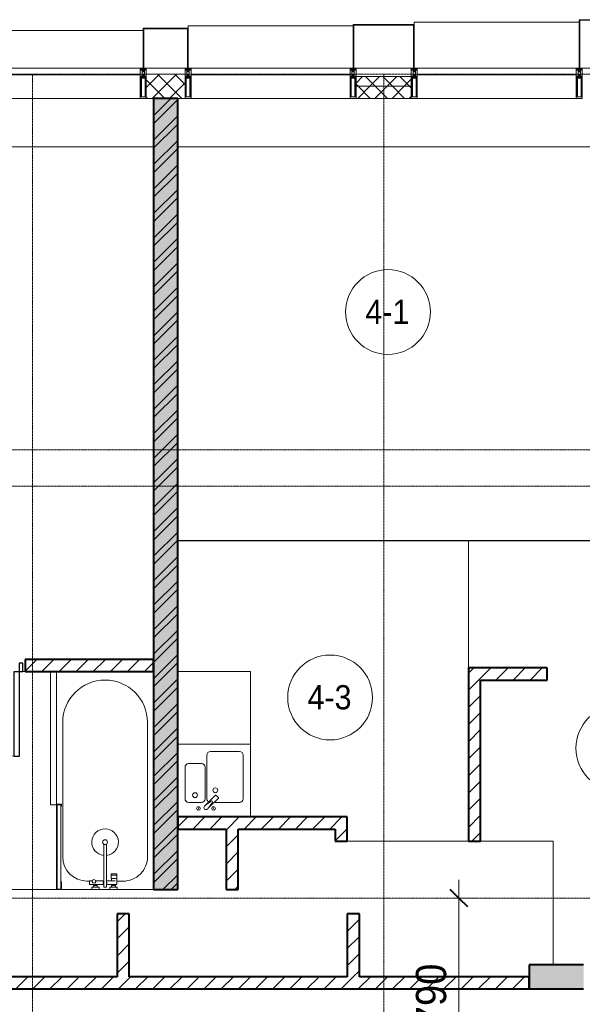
# Model space of a CAD drawing. Header units: millimetres. Extents: x 104173 to 188470, y 7718 to 222239.
# Tile 35 of 50: x 119345 to 123990, y 25423 to 33550. Entities that reach past the tile are written whole.
import ezdxf

# ---------------------------------------------------------------- set-up
doc = ezdxf.new("R2010")
doc.units = ezdxf.units.MM
doc.linetypes.add('ADSK_Линия сетки', pattern=[25, 20, -2.5, 0, -2.5])
doc.linetypes.add('Линия сетки', pattern=[25, 20, -2.5, 0, -2.5])
for name, color, linetype, lineweight in [('Двери', 7, 'Continuous', 18), ('Импосты витража', 7, 'Continuous', 18), ('Колонны', 7, 'Continuous', 18), ('Марки помещений', 7, 'Continuous', 20), ('Мебель', 7, 'Continuous', 18), ('Оси', 7, 'Continuous', 9), ('Панели витража', 7, 'Continuous', 18), ('Перекрытия', 7, 'Continuous', 18), ('Размеры', 7, 'Continuous', 9), ('Размеры-100', 7, 'Continuous', 9), ('Сантехнические приборы', 7, 'Continuous', 18), ('Стены', 7, 'Continuous', 18), ('Стены разрез', 7, 'Continuous', 40), ('Стены штриховка', 7, 'Continuous', 40), ('Элементы узлов', 7, 'Continuous', 18)]:
    doc.layers.add(name, color=color, linetype=linetype, lineweight=lineweight)
doc.styles.add('Arial_2', font='arial.ttf', dxfattribs={"width": 0.9, "height": 200})
doc.styles.add('Arial_3', font='arial.ttf', dxfattribs={"width": 0.9, "height": 250})
doc.dimstyles.new('Основной_2_5_мм', dxfattribs={"dimscale": 304.8, "dimtxt": 255.06485, "dimasz": 0.463911, "dimexe": 0.492126, "dimexo": 0.492126, "dimgap": 0.098425, "dimtad": 1, "dimdec": 0, "dimdsep": 46, "dimtxsty": 'Arial_3', "dimblk1": 'OBLIQUE', "dimblk2": 'OBLIQUE', "dimsah": 1, "dimcen": 0.09, "dimdle": 0.492126, "dimazin": 2, "dimtfac": 1, "dimtdec": 4, "dimtix": 1, "dimtmove": 0, "dimatfit": 3, "dimfxl": 1, "dimtvp": 1, "dimtolj": 1, "dimtzin": 0, "dimlwd": 20, "dimlwe": 20, "dimarcsym": 2})
pattern_1 = [(45, (0, 0), (-70.71068, 70.71068), [])]
pattern_2 = [(45, (0, 0), (-70.71068, 70.71068), []), (135, (0, 0), (-70.71068, -70.71068), [])]

# ---------------------------------------------------------------- blocks, each defined once
blk = doc.blocks.new('MR_Мойка - Кухонная мойка-V15-МКСС_К4_L22_74_700_')
at = {"layer": 'Сантехнические приборы', "color": 253, "true_color": 0xaaaaaa}
for p, q in [((-300, 550), (300, 550)), ((-30, 490), (210, 490)), ((300, 550), (300, -50)), ((-60, 100), (-60, 460)), ((240, 460), (240, 100)), ((-240, 100), (-240, 360)), ((-210, 390), (-104, 390)), ((-74, 360), (-74, 100)), ((-69.8, 48.2), (11.4, 129.4)), ((35.5, 105.4), (-45.7, 24.2)), ((15.7, 129.4), (35.5, 109.6)), ((-104, 70), (-210, 70)), ((-136.7, 6.7), (-122.6, 33.3)), ((-79, 39), (-69.8, 48.2)), ((-45.7, 24.2), (-55, 14.9)), ((2.7, 6.7), (-11.4, 33.3)), ((210, 70), (0.1, 70))]:
    blk.add_line(p, q, dxfattribs=at)
for centre, radius, start, end in [((-30, 460), 30, 90, 180), ((210, 460), 30, 0, 90), ((-210, 360), 30, 90, 180), ((-104, 360), 30, 0, 90), ((10, 170), 20, 0, 180), ((10, 170), 20, 180, 0), ((-210, 100), 30, 180, 270), ((-157, 130), 20, 0, 180), ((-157, 130), 20, 180, 0), ((-104, 100), 30, 270, 0), ((-30, 100), 30, 180, 241.44894), ((-21.7, 72.3), 9.19, 315, 135), ((13.5, 127.3), 3, 45, 135), ((13.5, 127.3), 3, 45, 135), ((33.3, 107.5), 3, 315, 45), ((33.3, 107.5), 3, 315, 45), ((210, 100), 30, 270, 0), ((-129.7, 20), 15, 0, 180), ((-129.7, 20), 15, 180, 0), ((-67, 26.9), 17, 135, 315), ((-171.5, 230.2), 208.5, 299.18231, 313.4054), ((136.3, -77.5), 208.5, 136.5946, 150.81769), ((-4.3, 20), 15, 0, 180), ((-4.3, 20), 15, 180, 0)]:
    blk.add_arc(centre, radius, start, end, dxfattribs=at)
blk = doc.blocks.new('MR_Зона обслуживания - MR_Зона обслуживания-V16-МКСС_К4_L22_74_700_')
at = {"layer": 'Мебель', "lineweight": 9}
for p, q in [((300, 600), (-300, 600)), ((300, 0), (300, 600)), ((-300, 0), (300, 0))]:
    blk.add_line(p, q, dxfattribs=at)
blk = doc.blocks.new('MR_Ванна - Санузел с ванной_1800x800-2515850-МКСС_К4_L22_74_700_')
at = {"layer": 'Сантехнические приборы', "color": 253, "true_color": 0xaaaaaa}
for p, q in [((900, -300.2), (900, 0)), ((-480, -50), (630, -50)), ((780, -301.9), (770.9, -301.9)), ((770.9, -301.9), (770.9, -348.9)), ((807.5, -301.9), (780, -301.9)), ((780, -301.9), (780, -348.9)), ((780, -348.9), (780, -301.9)), ((807.5, -348.9), (807.5, -301.9)), ((858, -303.8), (807.5, -303.8)), ((807.5, -303.8), (807.5, -346.6)), ((826.3, -316.7), (826.3, -388.7)), ((830, -250), (830, -303.8)), ((858, -316.7), (858, -303.8)), ((858, -388.7), (858, -316.7)), ((866, -316.7), (858, -316.7)), ((858, -316.7), (858, -343.6)), ((880, -314), (866, -314)), ((866, -314), (866, -346)), ((866, -343.6), (866, -316.7)), ((900, -300.2), (880, -300.2)), ((880, -300.2), (880, -360)), ((880, -346), (880, -314)), ((900, -360), (900, -300.2)), ((880, -388.7), (524.9, -388.7)), ((770.9, -348.9), (780, -348.9)), ((780, -348.9), (807.5, -348.9)), ((807.5, -346.6), (826.3, -346.6)), ((858, -343.6), (866, -343.6)), ((866, -346), (880, -346)), ((880, -360), (900, -360)), ((880, -411.3), (880, -388.7)), ((900, -450), (900, -360)), ((524.9, -411.3), (880, -411.3)), ((826.3, -411.3), (826.3, -478.7)), ((858, -529.1), (858, -411.3)), ((858, -466.4), (858, -493.3)), ((866, -466.4), (858, -466.4)), ((866, -464), (866, -496)), ((880, -464), (866, -464)), ((866, -493.3), (866, -466.4)), ((880, -450), (880, -509.8)), ((900, -450), (880, -450)), ((880, -496), (880, -464)), ((900, -509.8), (900, -450)), ((826.3, -505.7), (826.3, -529.1)), ((826.3, -529.1), (858, -529.1)), ((830, -529.1), (830, -550)), ((858, -493.3), (866, -493.3)), ((866, -496), (880, -496)), ((880, -509.8), (900, -509.8)), ((900, -760), (900, -509.8)), ((630, -750), (-480, -750)), ((195, -760), (195, -800.1)), ((210, -760), (195, -760)), ((195, -800.1), (210, -800.1)), ((200, -795.1), (200, -765)), ((200, -765), (210, -765)), ((895, -765), (200, -765)), ((200, -765), (200, -795.1)), ((210, -795.1), (200, -795.1)), ((200, -795.1), (895, -795.1)), ((210, -765), (210, -760)), ((210, -800.1), (210, -795.1)), ((210, -800), (885, -800)), ((900, -760), (835, -760)), ((835, -760), (835, -765)), ((835, -765), (895, -765)), ((895, -795.1), (885, -795.1)), ((885, -795.1), (885, -800)), ((885, -800), (900, -800)), ((895, -765), (895, -795.1)), ((895, -795.1), (895, -765)), ((900, -800), (900, -760))]:
    blk.add_line(p, q, dxfattribs=at)
for centre, radius, start, end in [((-480, -400), 350, 90, 270), ((630, -250), 200, 360, 90), ((508.5, -400), 110, 5.91598, 354.08402), ((508.5, -400), 20, 90, 270), ((508.5, -400), 20, 270, 90), ((508.5, -400), 20, 325.4667, 34.5333), ((843.9, -400), 15.5, 47.00933, 132.99067), ((832.8, -492.2), 15, 90, 270), ((832.8, -492.2), 15, 244.04828, 115.95172), ((832.8, -492.2), 15, 270, 90), ((843.9, -400), 15.5, 227.00933, 312.99067), ((630, -550), 200, 270, 360)]:
    blk.add_arc(centre, radius, start, end, dxfattribs=at)
blk = doc.blocks.new('MR_Зона обслуживания - MR_Зона обслуживания-2638725-МКСС_К4_L22_74_700_')
at = {"layer": 'Мебель', "lineweight": 9}
for p, q in [((545.1, 0), (-550, 0)), ((-550, -50), (550, -50)), ((550, -50), (550, -0.1))]:
    blk.add_line(p, q, dxfattribs=at)
blk = doc.blocks.new('A_DOR_Door - Вн_3_Одинарная_800x2100-3010512-МКСС_К4_L22_74_700_')
at = {"layer": 'Двери', "color": 253, "lineweight": 30, "true_color": 0xaaaaaa}
for p, q in [((-350, 50), (-350, 750)), ((-350, 750), (-310, 750)), ((-350, 50), (-350, 750)), ((-310, 750), (-310, 50)), ((-380, 50), (-380, -20)), ((-350, 50), (-380, 50)), ((-310, 50), (-350, 50)), ((-350, -20), (-350, 50)), ((380, 50), (350, 50)), ((350, 50), (350, -20)), ((380, -20), (380, 50)), ((-380, -20), (-350, -20)), ((350, -20), (380, -20))]:
    blk.add_line(p, q, dxfattribs=at)
at = {"layer": 'Двери', "color": 254, "lineweight": 9, "true_color": 0xd4d4d4}
blk.add_arc((-350, 50), 700, 360, 90, dxfattribs=at)
blk = doc.blocks.new('135_SLK_K4_AR_rvt-1-МКСС_К4_L22_74_700_')
at = {"layer": 'Стены разрез', "lineweight": 9, "true_color": 0xaaaaaa}
h = blk.add_hatch(dxfattribs=at)
h.set_pattern_fill('FP_1', color=253, style=0, pattern_type=2)
h.set_pattern_definition([(50, (0, 0), (218.62117, -19.1268), [22.86, -251.46]), (355, (0, 0), (-42.29187, 229.2684), [18.288, -201.168]), (100.451, (18.22, -1.6), (176.33107, 210.13963), [19.428, -213.708]), (46.184, (0, 60.96), (325.29495, -50.45164), [34.29, -377.19]), (96.636, (27.1, 56.76), (284.883, 296.91266), [29.142, -320.562]), (351.184, (0, 60.96), (284.8858, 296.9107), [27.432, -301.752]), (21, (30.48, 45.72), (181.93753, -122.71832), [22.86, -251.46]), (326, (30.48, 45.72), (74.16223, 221.0262), [18.288, -201.168]), (71.451, (45.64, 35.5), (256.10035, 98.30526), [19.428, -213.708]), (37.5, (0, 0), (3.70639, 101.465895), [3.353, -195.377, 3.353, -200.863, -201.93]), (37.5, (0, 0), (3.70639, 101.465895), [-402.946, 3.353, -198.577]), (7.5, (0, 0), (80.18358, 120.21653), [3.353, -113.081, 3.353, -190.805, -76.962]), (7.5, (0, 0), (80.18358, 120.21653), [-310.591, 3.353, -73.609]), (327.5, (-67.97, 0), (162.708646, -6.87497), [3.353, -72.847, 3.353, -234.391, -315.468]), (327.5, (-67.97, 0), (162.708646, -6.87497), [-313.944, 3.353, -312.115]), (317.5, (-98.45, 0), (177.75468, 30.51183), [3.353, -95.707, 3.353, -154.534, -224.028]), (317.5, (-98.45, 0), (177.75468, 30.51183), [-256.946, 3.353, -220.675])])
h.paths.add_polyline_path([(120650, 26370), (120650, 32900), (120450, 32900), (120450, 26370), (120526.6, 26370)])
h = blk.add_hatch(dxfattribs=at)
h.set_pattern_fill('FP_2', color=253, style=0, pattern_type=2)
h.set_pattern_definition([(45, (0, 0), (-101.02788, 101.02788), []), (45, (67.35, 0), (-101.02788, 101.02788), [])])
h.paths.add_polyline_path([(120650, 26370), (120650, 32900), (120450, 32900), (120450, 26370), (120526.6, 26370)])
h = blk.add_hatch(dxfattribs=at)
h.set_pattern_fill('FP_3', color=253, style=0, pattern_type=2)
h.set_pattern_definition(pattern_1)
h.paths.add_polyline_path([(120450, 28170), (120450, 28270), (119390, 28270), (119390, 28170), (119599.8, 28170)])
h.paths.add_polyline_path([(118590, 28170), (118590, 28270), (116900, 28270), (116900, 28170), (118209.5, 28170)])
h.paths.add_polyline_path([(116100, 28170), (116100, 28270), (115150, 28270), (115150, 28170), (115892.4, 28170)])
h = blk.add_hatch(dxfattribs=at)
h.set_pattern_fill('FP_3', color=253, style=0, pattern_type=2)
h.set_pattern_definition(pattern_1)
h.paths.add_polyline_path([(123150, 26770), (123150, 28200), (123050, 28200), (123050, 26770)])
h = blk.add_hatch(dxfattribs=at)
h.set_pattern_fill('FP_3', color=253, style=0, pattern_type=2)
h.set_pattern_definition(pattern_1)
h.paths.add_polyline_path([(123700, 28100), (123700, 28200), (123150, 28200), (123150, 28100)])
h = blk.add_hatch(dxfattribs=at)
h.set_pattern_fill('FP_3', color=253, style=0, pattern_type=2)
h.set_pattern_definition(pattern_1)
h.paths.add_polyline_path([(121950, 26870), (122050, 26870), (122050, 26970), (120650, 26970), (120650, 26870), (121453.5, 26870)])
h = blk.add_hatch(dxfattribs=at)
h.set_pattern_fill('FP_3', color=253, style=0, pattern_type=2)
h.set_pattern_definition(pattern_1)
h.paths.add_polyline_path([(121150, 26370), (121150, 26870), (121050, 26870), (121050, 26370)])
h = blk.add_hatch(dxfattribs=at)
h.set_pattern_fill('FP_3', color=253, style=0, pattern_type=2)
h.set_pattern_definition(pattern_1)
h.paths.add_polyline_path([(122050, 26770), (122050, 26870), (121950, 26870), (121950, 26770)])
h = blk.add_hatch(dxfattribs=at)
h.set_pattern_fill('FP_3', color=253, style=0, pattern_type=2)
h.set_pattern_definition(pattern_1)
h.paths.add_polyline_path([(120250, 25650), (120250, 26170), (120150, 26170), (120150, 25650)])
h = blk.add_hatch(dxfattribs=at)
h.set_pattern_fill('FP_3', color=253, style=0, pattern_type=2)
h.set_pattern_definition(pattern_1)
h.paths.add_polyline_path([(122150, 25650), (122150, 26170), (122050, 26170), (122050, 25650)])
at = {"layer": 'Стены разрез', "lineweight": 18, "true_color": 0xcbcbcb}
h = blk.add_hatch(color=9, dxfattribs=at)
h.paths.add_polyline_path([(125550, 25550), (125550, 25750), (125100, 25750), (125100, 25550)])
h.paths.add_polyline_path([(123550, 25550), (124000, 25550), (124000, 25750), (123550, 25750), (123550, 25660)])
at = {"layer": 'Стены разрез', "lineweight": 9, "true_color": 0xaaaaaa}
h = blk.add_hatch(dxfattribs=at)
h.set_pattern_fill('FP_3', color=253, style=0, pattern_type=2)
h.set_pattern_definition(pattern_1)
h.paths.add_polyline_path([(123550, 25550), (123550, 25650), (115250, 25650), (115250, 25550), (122380.3, 25550)])
at = {"layer": 'Перекрытия', "color": 253, "true_color": 0xaaaaaa}
for p, q in [((120450, 32500), (117200, 32500)), ((124100, 32500), (120650, 32500)), ((119390, 28170), (119370, 28170)), ((119370, 28170), (119390, 28170)), ((122050, 26770), (123050, 26770)), ((123150, 26770), (123750, 26770)), ((123750, 26770), (123750, 25750)), ((118600, 26370), (119650, 26370)), ((119690, 26370), (119940.2, 26370)), ((120000, 26370), (120090, 26370)), ((120149.8, 26370), (120450, 26370))]:
    blk.add_line(p, q, dxfattribs=at)
at = {"layer": 'Стены', "color": 253, "true_color": 0xaaaaaa}
for p, q in [((120650, 29250.4), (124100, 29250.4)), ((123049.6, 29249.6), (120650, 29249.6)), ((123049.6, 28200), (123049.6, 29249.6)), ((124100, 29249.6), (123050.4, 29249.6)), ((123050.4, 29249.6), (123050.4, 28200))]:
    blk.add_line(p, q, dxfattribs=at)
at = {"layer": 'Стены разрез', "color": 253, "true_color": 0xaaaaaa}
for p, q in [((120450, 32900), (120450, 26370)), ((120650, 32900), (120450, 32900)), ((120650, 26370), (120650, 32900)), ((120450, 28270), (119390, 28270)), ((119390, 28270), (119390, 28170)), ((120450, 28170), (120450, 28270)), ((123050, 28200), (123050, 26770)), ((123150, 28200), (123050, 28200)), ((123700, 28200), (123150, 28200)), ((123700, 28100), (123700, 28200)), ((119390, 28170), (120450, 28170)), ((123150, 26770), (123150, 28100)), ((123150, 28100), (123700, 28100)), ((122050, 26970), (120650, 26970)), ((120650, 26970), (120650, 26870)), ((122050, 26870), (122050, 26970)), ((120650, 26870), (121050, 26870)), ((121050, 26870), (121050, 26370)), ((121150, 26870), (121950, 26870)), ((121150, 26370), (121150, 26870)), ((121950, 26870), (121950, 26770)), ((122050, 26770), (122050, 26870)), ((121950, 26770), (122050, 26770)), ((123050, 26770), (123150, 26770)), ((120450, 26370), (120650, 26370)), ((121050, 26370), (121150, 26370)), ((120250, 26170), (120150, 26170)), ((120150, 26170), (120150, 25650)), ((120250, 25650), (120250, 26170)), ((122150, 26170), (122050, 26170)), ((122050, 26170), (122050, 25650)), ((122150, 25650), (122150, 26170)), ((124000, 25750), (123550, 25750)), ((123550, 25750), (123550, 25550)), ((120150, 25650), (118490, 25650)), ((122050, 25650), (120250, 25650)), ((123550, 25650), (122150, 25650)), ((123550, 25550), (123550, 25650)), ((115250, 25550), (123550, 25550)), ((123550, 25550), (124000, 25550))]:
    blk.add_line(p, q, dxfattribs=at)
at = {"layer": 'Двери', "color": 253, "lineweight": 18, "true_color": 0xaaaaaa, "rotation": 180}
blk.add_blockref('A_DOR_Door - Вн_3_Одинарная_800x2100-3010512-МКСС_К4_L22_74_700_', (118990, 28220), dxfattribs=at)
at = {"layer": 'Мебель', "color": 253, "lineweight": 18, "true_color": 0xaaaaaa, "rotation": 269.9999999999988}
blk.add_blockref('MR_Зона обслуживания - MR_Зона обслуживания-2638725-МКСС_К4_L22_74_700_', (119650, 27620), dxfattribs=at)
at = {"layer": 'Мебель', "color": 253, "lineweight": 18, "true_color": 0xaaaaaa}
blk.add_blockref('MR_Зона обслуживания - MR_Зона обслуживания-V16-МКСС_К4_L22_74_700_', (120950, 27570), dxfattribs=at)
at = {"layer": 'Сантехнические приборы', "color": 253, "lineweight": 18, "true_color": 0xaaaaaa, "rotation": 269.9999999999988}
blk.add_blockref('MR_Ванна - Санузел с ванной_1800x800-2515850-МКСС_К4_L22_74_700_', (120450, 27270), dxfattribs=at)
at = {"layer": 'Сантехнические приборы', "color": 253, "lineweight": 18, "true_color": 0xaaaaaa}
blk.add_blockref('MR_Мойка - Кухонная мойка-V15-МКСС_К4_L22_74_700_', (120950, 27020), dxfattribs=at)
blk = doc.blocks.new('System Panel - A_PAN_Glass-7513417-МКСС_К4_L22_74_700_')
at = {"layer": 'Панели витража', "color": 253, "lineweight": 5, "true_color": 0xaaaaaa}
for p, q in [((656.25, 0), (-656.25, 0)), ((-656.25, 0), (-656.25, -55)), ((656.25, -55), (656.25, 0)), ((-656.25, -55), (656.25, -55))]:
    blk.add_line(p, q, dxfattribs=at)
blk = doc.blocks.new('Rectangular Mullion - R_StandardFrame_50Wx250H-5816490-МКСС_К4_L22_74_700_')
at = {"layer": 'Импосты витража', "color": 253, "lineweight": 5, "true_color": 0xaaaaaa}
blk.add_line((134740, 32900), (133427.5, 32900), dxfattribs=at)
blk = doc.blocks.new('Rectangular Mullion - 50Wx250H-2623690-МКСС_К4_L22_74_700_')
at = {"layer": 'Элементы узлов', "color": 253, "lineweight": 5, "true_color": 0xaaaaaa}
for p, q in [((-25, 65.2), (-25, 250)), ((-25, 250), (0, 250)), ((25, 250), (0, 250)), ((25, 65.2), (25, 250)), ((-23, 237.3), (0, 237.3)), ((-23, 237.3), (-23, 73.6)), ((-14.9, 84), (-14.9, 237.3)), ((23, 237.3), (0, 237.3)), ((14.9, 84), (14.9, 237.3)), ((23, 237.3), (23, 73.6)), ((0, 84), (-23, 84)), ((0, 84), (23, 84)), ((-14, 65.2), (-25, 65.2)), ((-23.8, 14.6), (-25, 14.2)), ((-25, 0), (-25, 14.2)), ((-22.3, 17), (-23.8, 17)), ((-23.8, 17), (-23.8, 14.6)), ((-22.5, 10.6), (-23.8, 14.6)), ((-22.5, 10.6), (-23.7, 9.9)), ((-23.7, 1.3), (-23.7, 9.9)), ((-23.7, 1.3), (-11.8, 1.3)), ((-23.2, 10.2), (-22.5, 8)), ((-0.5, 73.6), (-23, 73.6)), ((-22.5, 8), (-22.5, 4.5)), ((-21.3, 4.5), (-22.5, 4.5)), ((-22.3, 17), (-22.3, 16)), ((-22.3, 16), (-21.3, 16)), ((-19, 17.6), (-21.3, 16)), ((-21.3, 4.5), (-21.3, 6.5)), ((-21.3, 6.5), (-14.2, 6.5)), ((-18.4, 16.6), (-19, 17.6)), ((-7.4, 16.6), (-18.4, 16.6)), ((-14.2, 6.5), (-14.2, 4.5)), ((-13.2, 4.5), (-14.2, 4.5)), ((-14, 71.3), (-14, 65.2)), ((-10, 71.3), (-14, 71.3)), ((-13.2, 4.5), (-12.2, 7.2)), ((-12.7, 7.6), (-11.3, 11.4)), ((-12.7, 7.6), (-11.8, 6.9)), ((-12.2, 9), (-12.2, 14.8)), ((-12.2, 14.8), (0, 14.8)), ((-11.8, 1.3), (-11.8, 6.9)), ((-10.5, 11.2), (-11.3, 11.4)), ((-10.5, 1.5), (-10.5, 11.2)), ((-4.8, 1.5), (-10.5, 1.5)), ((-10, 53), (-10, 71.3)), ((-8.7, 53), (-10, 53)), ((-10, 53), (-10, 17)), ((-10, 17), (-7.5, 17)), ((-8.7, 53), (-7, 54.7)), ((-8.5, 23), (-1.5, 30)), ((-8.5, 18.5), (-8.5, 23)), ((-7.5, 18.5), (-8.5, 18.5)), ((-7.5, 17), (-7.5, 18.5)), ((-7.4, 18), (-7.4, 16.6)), ((-2.6, 18), (-7.4, 18)), ((-7, 65.2), (-5.9, 67.3)), ((-7, 65.2), (-7, 54.7)), ((-4.1, 67.3), (-5.9, 67.3)), ((0, 8), (-4.8, 8)), ((-4.8, 1.5), (-4.8, 8)), ((-4.1, 67.3), (-2.9, 65.1)), ((-2.9, 65.1), (-2.9, 54.6)), ((-1.3, 53), (-2.9, 54.6)), ((-2.6, 18), (-2.6, 16.8)), ((-2.6, 16.8), (0, 16.8)), ((-1.5, 30), (0, 30)), ((0, 53), (-1.3, 53)), ((0, 53), (1.3, 53)), ((1.5, 30), (0, 30)), ((2.6, 16.8), (0, 16.8)), ((0, 14.8), (0, 16.8)), ((0, 14.8), (0, 16.8)), ((12.2, 14.8), (0, 14.8)), ((0, 0), (0, 8)), ((0, 8), (4.8, 8)), ((0, 0), (0, 8)), ((0.5, 73.6), (23, 73.6)), ((1.3, 53), (2.9, 54.6)), ((8.5, 23), (1.5, 30)), ((2.6, 18), (2.6, 16.8)), ((2.6, 18), (7.4, 18)), ((4.1, 67.3), (2.9, 65.1)), ((2.9, 65.1), (2.9, 54.6)), ((4.1, 67.3), (5.9, 67.3)), ((4.8, 1.5), (4.8, 8)), ((4.8, 1.5), (10.5, 1.5)), ((7, 65.2), (5.9, 67.3)), ((7, 65.2), (7, 54.7)), ((8.7, 53), (7, 54.7)), ((7.4, 18), (7.4, 16.6)), ((7.4, 16.6), (18.4, 16.6)), ((7.5, 18.5), (8.5, 18.5)), ((7.5, 17), (7.5, 18.5)), ((10, 17), (7.5, 17)), ((8.5, 18.5), (8.5, 23)), ((8.7, 53), (10, 53)), ((10, 71.3), (14, 71.3)), ((10, 53), (10, 71.3)), ((10, 53), (10, 17)), ((10.5, 11.2), (11.3, 11.4)), ((10.5, 1.5), (10.5, 11.2)), ((12.7, 7.6), (11.3, 11.4)), ((12.7, 7.6), (11.8, 6.9)), ((11.8, 1.3), (11.8, 6.9)), ((23.7, 1.3), (11.8, 1.3)), ((12.2, 9), (12.2, 14.8)), ((13.2, 4.5), (12.2, 7.2)), ((13.2, 4.5), (14.2, 4.5)), ((14, 71.3), (14, 65.2)), ((14, 65.2), (25, 65.2)), ((21.3, 6.5), (14.2, 6.5)), ((14.2, 6.5), (14.2, 4.5)), ((18.4, 16.6), (19, 17.6)), ((19, 17.6), (21.3, 16)), ((22.3, 16), (21.3, 16)), ((21.3, 4.5), (21.3, 6.5)), ((21.3, 4.5), (22.5, 4.5)), ((22.3, 17), (22.3, 16)), ((22.3, 17), (23.8, 17)), ((22.5, 10.6), (23.8, 14.6)), ((22.5, 10.6), (23.7, 9.9)), ((23.2, 10.2), (22.5, 8)), ((22.5, 8), (22.5, 4.5)), ((23.7, 1.3), (23.7, 9.9)), ((23.8, 17), (23.8, 14.6)), ((23.8, 14.6), (25, 14.2)), ((25, 0), (25, 14.2)), ((-25, 0), (0, 0)), ((25, 0), (0, 0))]:
    blk.add_line(p, q, dxfattribs=at)
for centre, start, end in [((-0.5, 73.1), 360, 90), ((0.5, 73.1), 90, 180)]:
    blk.add_arc(centre, 0.5, start, end, dxfattribs=at)
blk = doc.blocks.new('Rectangular Mullion - R_StandardFrame_50Wx250H-V45-МКСС_К4_L22_74_700_')
at = {"layer": 'Импосты витража', "color": 253, "lineweight": 5, "true_color": 0xaaaaaa}
for p, q in [((-25, 0), (-25, 250)), ((-25, 250), (25, 250)), ((25, 250), (25, 0)), ((0, 0), (-25, 0)), ((25, 0), (5, 0))]:
    blk.add_line(p, q, dxfattribs=at)
blk = doc.blocks.new('Rectangular Mullion - R_StandardFrame_50Wx250H-V44-МКСС_К4_L22_74_700_')
at = {"layer": 'Импосты витража', "color": 253, "lineweight": 5, "true_color": 0xaaaaaa}
for p, q in [((-25, 0), (-25, 250)), ((-25, 250), (25, 250)), ((25, 250), (25, 0)), ((-5, 0), (-25, 0)), ((25, 0), (0, 0))]:
    blk.add_line(p, q, dxfattribs=at)
blk = doc.blocks.new('Rectangular Mullion - R_StandardFrame_50Wx250H-5937779-МКСС_К4_L22_74_700_')
at = {"layer": 'Импосты витража', "color": 253, "lineweight": 5, "true_color": 0xaaaaaa}
blk.add_line((113140, 32900), (111827.5, 32900), dxfattribs=at)
blk = doc.blocks.new('Rectangular Mullion - R_StandardFrame_50Wx250H-7516606-МКСС_К4_L22_74_700_')
at = {"layer": 'Импосты витража', "color": 253, "lineweight": 5, "true_color": 0xaaaaaa}
for p, q in [((-25, 0), (-25, 250)), ((-25, 250), (25, 250)), ((25, 250), (25, 0)), ((-5, 0), (-25, 0)), ((25, 0), (0, 0))]:
    blk.add_line(p, q, dxfattribs=at)
blk = doc.blocks.new('A_SLK_PAN_Type1 - Прямой тип панели-6538376-МКСС_К4_L22_74_700_')
at = {"layer": 'Колонны', "lineweight": 5}
for p, q in [((-247.5, 0), (-252.5, 0)), ((-252.5, 0), (-252.5, -360)), ((-247.5, -355), (-247.5, 0)), ((227.5, 0), (-227.5, 0)), ((247.5, 0), (247.5, -355)), ((252.5, 0), (247.5, 0)), ((252.5, -360), (252.5, 0)), ((-252.5, -360), (252.5, -360)), ((247.5, -355), (-247.5, -355))]:
    blk.add_line(p, q, dxfattribs=at)
blk = doc.blocks.new('A_SLK_PAN_Type1 - Прямой тип панели-6538377-МКСС_К4_L22_74_700_')
at = {"layer": 'Колонны', "lineweight": 5}
for p, q in [((-180, 0), (-185, 0)), ((-185, 0), (-185, -400)), ((-180, -395), (-180, 0)), ((160, 0), (-160, 0)), ((180, 0), (180, -395)), ((185, 0), (180, 0)), ((185, -400), (185, 0)), ((-185, -400), (185, -400)), ((180, -395), (-180, -395))]:
    blk.add_line(p, q, dxfattribs=at)
blk = doc.blocks.new('A_SLK_PAN_Type1 - Прямой тип панели-6538379-МКСС_К4_L22_74_700_')
at = {"layer": 'Колонны', "lineweight": 5}
for p, q in [((-180, 0), (-185, 0)), ((-185, 0), (-185, -330)), ((-180, -325), (-180, 0)), ((160, 0), (-160, 0)), ((180, 0), (180, -325)), ((185, 0), (180, 0)), ((185, -330), (185, 0)), ((180, -325), (-180, -325)), ((-185, -330), (185, -330))]:
    blk.add_line(p, q, dxfattribs=at)
blk = doc.blocks.new('A_OGR_PAN_Отлив - A_OGR_PAN_Отлив-6266409-МКСС_К4_L22_74_700_')
at = {"layer": 'Колонны', "color": 253, "lineweight": 5, "true_color": 0xaaaaaa}
for p in [(681.25, 380), (-681.25, 360)]:
    blk.add_line(p, (-681.25, 380), dxfattribs=at)
blk = doc.blocks.new('A_OGR_PAN_Отлив - A_OGR_PAN_Отлив-6265479-МКСС_К4_L22_74_700_')
at = {"layer": 'Колонны', "color": 253, "lineweight": 5, "true_color": 0xaaaaaa}
for p in [(681.25, 350), (-681.25, 330)]:
    blk.add_line(p, (-681.25, 350), dxfattribs=at)
blk = doc.blocks.new('A_OGR_PAN_Отлив - A_OGR_PAN_Отлив-6265469-МКСС_К4_L22_74_700_')
at = {"layer": 'Колонны', "color": 253, "lineweight": 5, "true_color": 0xaaaaaa}
for p in [(681.25, 310), (-681.25, 290)]:
    blk.add_line(p, (-681.25, 310), dxfattribs=at)
blk = doc.blocks.new('135_SLK_K4_AR_FCD_rvt-1-МКСС_К4_L22_74_700_')
at = {"layer": 'Стены разрез', "lineweight": 5, "true_color": 0xaaaaaa}
h = blk.add_hatch(dxfattribs=at)
h.set_pattern_fill('FP_4', color=253, style=0, pattern_type=2)
h.set_pattern_definition(pattern_2)
h.paths.add_polyline_path([(120710, 32900), (120710, 33100), (120390, 33100), (120390, 32900)])
h = blk.add_hatch(dxfattribs=at)
h.set_pattern_fill('FP_4', color=253, style=0, pattern_type=2)
h.set_pattern_definition(pattern_2)
h.paths.add_polyline_path([(122577.5, 33000), (122577.5, 33080), (122122.5, 33080), (122122.5, 33000), (122380.3, 33000)])
h = blk.add_hatch(dxfattribs=at)
h.set_pattern_fill('FP_4', color=253, style=0, pattern_type=2)
h.set_pattern_definition(pattern_2)
h.paths.add_polyline_path([(122577.5, 32900), (122577.5, 33000), (122122.5, 33000), (122122.5, 32900), (122380.3, 32900)])
at = {"layer": 'Стены разрез', "color": 253, "lineweight": 9, "true_color": 0xaaaaaa}
for p, q in [((120710, 33100), (120390, 33100)), ((120390, 33100), (120390, 32900)), ((120710, 32900), (120710, 33100)), ((122577.5, 33080), (122122.5, 33080)), ((122122.5, 33080), (122122.5, 32900)), ((122577.5, 32900), (122577.5, 33080)), ((120390, 32900), (120710, 32900)), ((122122.5, 32900), (122577.5, 32900))]:
    blk.add_line(p, q, dxfattribs=at)
at = {"layer": 'Стены штриховка', "color": 253, "lineweight": 9, "true_color": 0xaaaaaa}
blk.add_line((122577.5, 33000), (122122.5, 33000), dxfattribs=at)
at = {"layer": 'Импосты витража', "color": 253, "lineweight": 5, "true_color": 0xaaaaaa, "extrusion": (0, 0, -1), "rotation": 180}
for name, p in [('Rectangular Mullion - 50Wx250H-2623690-МКСС_К4_L22_74_700_', (-120365, 33150)), ('Rectangular Mullion - R_StandardFrame_50Wx250H-V45-МКСС_К4_L22_74_700_', (-120365, 33150)), ('Rectangular Mullion - 50Wx250H-2623690-МКСС_К4_L22_74_700_', (-120735, 33150)), ('Rectangular Mullion - R_StandardFrame_50Wx250H-7516606-МКСС_К4_L22_74_700_', (-120735, 33150)), ('Rectangular Mullion - 50Wx250H-2623690-МКСС_К4_L22_74_700_', (-122097.5, 33150)), ('Rectangular Mullion - R_StandardFrame_50Wx250H-V45-МКСС_К4_L22_74_700_', (-122097.5, 33150)), ('Rectangular Mullion - 50Wx250H-2623690-МКСС_К4_L22_74_700_', (-122602.5, 33150)), ('Rectangular Mullion - R_StandardFrame_50Wx250H-V44-МКСС_К4_L22_74_700_', (-122602.5, 33150)), ('Rectangular Mullion - 50Wx250H-2623690-МКСС_К4_L22_74_700_', (-123965, 33150)), ('Rectangular Mullion - R_StandardFrame_50Wx250H-V45-МКСС_К4_L22_74_700_', (-123965, 33150))]:
    blk.add_blockref(name, p, dxfattribs=at)
at = {"layer": 'Импосты витража', "color": 253, "lineweight": 5, "true_color": 0xaaaaaa}
for name, p in [('Rectangular Mullion - R_StandardFrame_50Wx250H-5816490-МКСС_К4_L22_74_700_', (-14400, 0)), ('Rectangular Mullion - R_StandardFrame_50Wx250H-5937779-МКСС_К4_L22_74_700_', (8932.5, 0)), ('Rectangular Mullion - R_StandardFrame_50Wx250H-5816490-МКСС_К4_L22_74_700_', (-10800, 0))]:
    blk.add_blockref(name, p, dxfattribs=at)
at = {"layer": 'Колонны', "color": 253, "lineweight": 5, "true_color": 0xaaaaaa}
for name, p in [('A_OGR_PAN_Отлив - A_OGR_PAN_Отлив-6265479-МКСС_К4_L22_74_700_', (121416.3, 33150)), ('A_OGR_PAN_Отлив - A_OGR_PAN_Отлив-6266409-МКСС_К4_L22_74_700_', (123283.8, 33150)), ('A_OGR_PAN_Отлив - A_OGR_PAN_Отлив-6265469-МКСС_К4_L22_74_700_', (119683.8, 33150))]:
    blk.add_blockref(name, p, dxfattribs=at)
at = {"layer": 'Колонны', "color": 253, "lineweight": 5, "true_color": 0xaaaaaa, "rotation": 180}
for name, p in [('A_SLK_PAN_Type1 - Прямой тип панели-6538376-МКСС_К4_L22_74_700_', (122350, 33150)), ('A_SLK_PAN_Type1 - Прямой тип панели-6538377-МКСС_К4_L22_74_700_', (124150, 33150)), ('A_SLK_PAN_Type1 - Прямой тип панели-6538379-МКСС_К4_L22_74_700_', (120550, 33150))]:
    blk.add_blockref(name, p, dxfattribs=at)
at = {"layer": 'Панели витража', "color": 253, "lineweight": 5, "true_color": 0xaaaaaa}
for p in [(119683.8, 33150), (121416.3, 33150), (123283.8, 33150)]:
    blk.add_blockref('System Panel - A_PAN_Glass-7513417-МКСС_К4_L22_74_700_', p, dxfattribs=at)
blk = doc.blocks.new('050_Марка_Помещение - Номер-620969-МКСС_К4_L22_74_700_')
at = {"layer": 'Марки помещений'}
blk.add_circle((0, 0), 3.5, dxfattribs=at)
blk = doc.blocks.new('DIMBLOCK24-МКСС_К4_L22_74_700_')
at = {"layer": 'Размеры-100', "lineweight": 20, "transparency": 16777216}
for p, q in [((122970.5, 26450), (122970.5, 24360)), ((122970.5, 26300), (122920.5, 26300)), ((122970.5, 26300), (123120.5, 26300)), ((122970.5, 24510), (122920.5, 24510)), ((122970.5, 24510), (123120.5, 24510))]:
    blk.add_line(p, q, dxfattribs=at)
at = {"layer": 'Размеры-100', "lineweight": 40, "transparency": 16777216}
for p, q in [((122970.5, 26300), (122899.8, 26370.7)), ((122970.5, 26300), (123041.2, 26229.3)), ((122970.5, 24510), (122899.8, 24580.7)), ((122970.5, 24510), (123041.2, 24439.3))]:
    blk.add_line(p, q, dxfattribs=at)
at = {"layer": 'Размеры-100', "color": 0, "lineweight": 20, "transparency": 16777216, "insert": (122616, 25059.7), "char_height": 250, "width": 828.765, "attachment_point": 1, "rotation": 90, "line_spacing_factor": 0.941778, "style": 'Arial_3'}
blk.add_mtext('1790', dxfattribs=at)
blk = doc.blocks.new('_Oblique')
at = {"color": 0, "linetype": 'ByBlock', "lineweight": -2}
blk.add_line((-0.5, -0.5), (0.5, 0.5), dxfattribs=at)

msp = doc.modelspace()

# ---------------------------------------------------------------- linework, layer by layer
at = {"layer": 'Оси', "linetype": 'ADSK_Линия сетки'}
for p, q in [((136991.6, 33100), (104991.1, 33100)), ((136991.6, 30000), (106261.1, 30000)), ((136991.6, 29700), (104991.1, 29700)), ((136991.6, 26300), (104991.1, 26300))]:
    msp.add_line(p, q, dxfattribs=at)
at = {"layer": 'Оси', "linetype": 'Линия сетки'}
for p, q in [((119450, 13295.7), (119450, 33100)), ((122350, 12025.7), (122350, 33100))]:
    msp.add_line(p, q, dxfattribs=at)

# ---------------------------------------------------------------- block references
at = {"lineweight": 5}
for name in ['135_SLK_K4_AR_FCD_rvt-1-МКСС_К4_L22_74_700_', '135_SLK_K4_AR_rvt-1-МКСС_К4_L22_74_700_']:
    msp.add_blockref(name, (0, 0), dxfattribs=at)
at = {"layer": 'Марки помещений', "xscale": 99.99999999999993, "yscale": 99.99999999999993, "zscale": 99.99999999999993}
for p in [(122385.6, 31137.5), (121907.7, 27955.7), (124287.1, 27537)]:
    msp.add_blockref('050_Марка_Помещение - Номер-620969-МКСС_К4_L22_74_700_', p, dxfattribs=at)

# ---------------------------------------------------------------- texts
at = {"layer": 'Марки помещений', "lineweight": 9, "char_height": 200, "width": 447.342, "attachment_point": 1, "style": 'Arial_2'}
for s, insert in [('4-1', (122199, 31239.3)), ('4-3', (121721.2, 28057.5))]:
    msp.add_mtext(s, dxfattribs=dict(at, insert=insert))

# ---------------------------------------------------------------- dimensions: what is measured, and where the dimension line sits
at = {"layer": 'Размеры', "lineweight": 20}
dim = msp.add_linear_dim(base=(122970.5, 24510), p1=(123070.5, 26300), p2=(123070.5, 24510), angle=90, dimstyle='Основной_2_5_мм', override={"dimpost": '<>', "dimfxl": 1790}, dxfattribs=at)
dim.commit()
dim.dimension.update_dxf_attribs({"geometry": 'DIMBLOCK24-МКСС_К4_L22_74_700_', "text_midpoint": (122812.9, 25405)})

doc.saveas('drawing.dxf')
